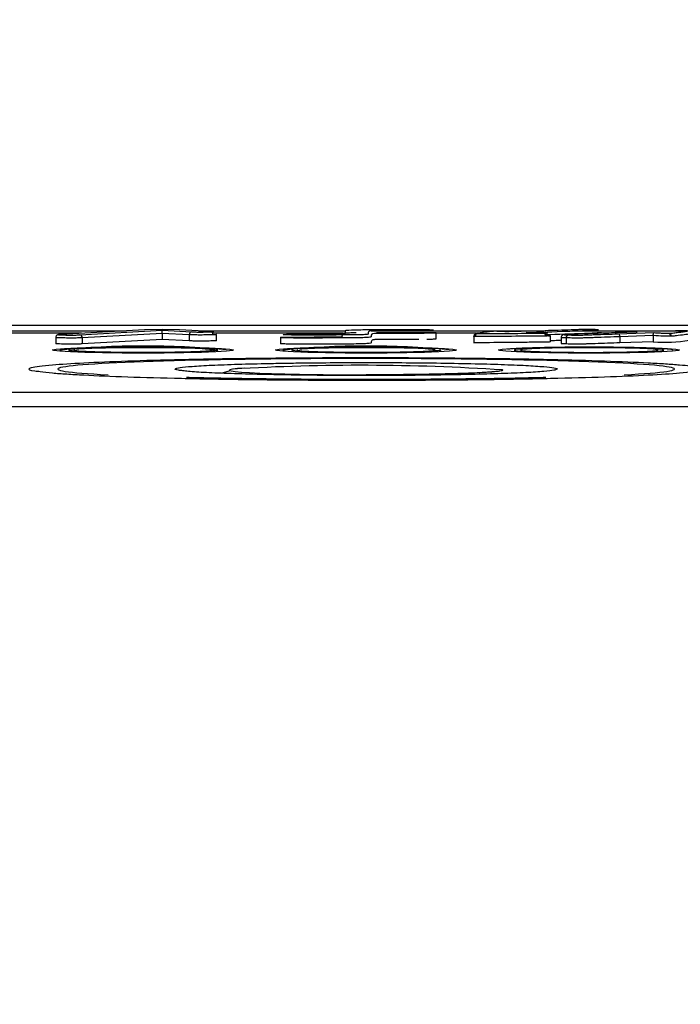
# Model space of a CAD drawing. Header units: millimetres. Extents: x 13 to 546, y 13 to 419.
# Tile 32 of 48: x 430 to 439, y 275 to 289. Entities that reach past the tile are written whole.
import ezdxf

# ---------------------------------------------------------------- set-up
doc = ezdxf.new("R2010")
doc.units = ezdxf.units.MM
doc.header["$LTSCALE"] = 2
doc.linetypes.add('SLD-Solid', pattern=[0])
doc.layers.add('DIMENSIONS', color=140, linetype='SLD-Solid', lineweight=25)
doc.styles.add('SLDTEXTSTYLE0', font='VERDANA.TTF')
doc.dimstyles.new('SLDDIMSTYLE3', dxfattribs={"dimtxt": 4.316016, "dimasz": 6.604, "dimexe": 0, "dimexo": 0.0625, "dimgap": 1.079004, "dimtad": 0, "dimtih": 1, "dimtoh": 1, "dimrnd": 1e-09, "dimzin": 12, "dimdsep": 46, "dimtxsty": 'SLDTEXTSTYLE0', "dimsah": 1, "dimcen": 0.09, "dimadec": 0, "dimazin": 3, "dimtfac": 1, "dimtmove": 0, "dimatfit": 0, "dimfxl": 0, "dimfrac": 2, "dimtolj": 1, "dimtzin": 12, "dimarcsym": 0})

# ---------------------------------------------------------------- blocks, each defined once
blk = doc.blocks.new('_D_11')
at = {"layer": 'DIMENSIONS'}
for p, q in [((415.841, 261.643), (415.841, 310.756)), ((453.472, 261.643), (453.472, 310.756)), ((415.841, 304.406), (403.141, 304.406)), ((428.289, 304.406), (426.839, 304.406)), ((426.839, 304.406), (426.839, 297.546)), ((441.114, 304.406), (442.563, 304.406)), ((442.563, 304.406), (442.563, 297.546)), ((453.472, 304.406), (466.172, 304.406)), ((426.839, 297.546), (428.289, 297.546)), ((442.563, 297.546), (441.114, 297.546))]:
    blk.add_line(p, q, dxfattribs=at)
for points in [[(415.841, 304.406), (409.237, 305.422), (409.237, 303.39)], [(453.472, 304.406), (460.076, 303.39), (460.076, 305.422)]]:
    blk.add_solid(points, dxfattribs=at)
at = {"layer": 'DIMENSIONS', "char_height": 4.2333, "attachment_point": 1, "style": 'SLDTEXTSTYLE0'}
for s, insert in [('37.6', (428.289, 310.749)), ('1.48', (428.289, 302.923))]:
    blk.add_mtext(s, dxfattribs=dict(at, insert=insert))

msp = doc.modelspace()

# ---------------------------------------------------------------- linework, layer by layer
for p, q in [((414.305115, 284.270721), (455.007764, 284.270721)), ((429.353701, 284.192155), (431.324524, 284.192155)), ((431.574928, 284.206044), (430.409997, 284.141432)), ((431.576718, 284.206058), (430.412212, 284.14147)), ((430.676656, 284.13593), (431.820819, 284.19939)), ((431.819798, 284.20974), (431.575692, 284.206071)), ((431.819807, 284.209712), (431.576718, 284.206058)), ((432.0623, 284.206207), (431.819798, 284.20974)), ((432.061302, 284.206194), (431.819807, 284.209712)), ((431.820819, 284.19939), (432.231646, 284.177827)), ((432.491961, 284.183589), (432.061302, 284.206194)), ((432.494058, 284.183557), (432.062985, 284.206184)), ((432.330253, 284.192155), (434.368428, 284.192155)), ((432.491961, 284.183589), (432.494058, 284.183557)), ((434.727555, 284.192155), (437.129589, 284.192155)), ((435.629279, 284.079218), (435.629279, 284.164169)), ((437.147155, 284.19275), (436.6455, 284.175762)), ((437.148509, 284.19275), (436.646355, 284.175745)), ((437.128506, 284.164423), (436.882208, 284.168335)), ((437.129143, 284.164441), (436.883047, 284.16835)), ((437.128506, 284.164423), (437.129143, 284.164441)), ((437.147155, 284.19275), (437.148509, 284.19275)), ((437.604603, 284.192155), (440.148737, 284.192155)), ((438.157728, 284.150432), (438.659836, 284.167435)), ((438.178085, 284.178759), (438.423857, 284.174848)), ((430.696936, 284.157346), (429.350579, 284.157346)), ((430.69903, 284.157463), (429.37339, 284.157463)), ((430.340794, 284.097958), (430.340794, 284.013007)), ((430.409997, 284.141432), (430.412212, 284.14147)), ((431.821752, 284.156861), (430.710734, 284.09524)), ((430.710734, 284.09524), (430.710734, 284.010289)), ((431.821752, 284.071911), (430.710734, 284.010289)), ((431.821752, 284.156861), (431.821752, 284.071911)), ((432.198099, 284.137107), (431.821752, 284.156861)), ((432.198099, 284.052157), (431.821752, 284.071911)), ((432.198099, 284.137107), (432.198099, 284.052157)), ((434.339096, 284.157463), (432.523641, 284.157463)), ((434.3387, 284.157346), (432.523675, 284.157346)), ((432.575104, 284.054858), (432.575104, 284.139809)), ((433.465317, 284.100193), (433.465317, 284.015243)), ((436.190117, 284.157463), (435.629279, 284.157463)), ((436.190123, 284.157346), (435.629279, 284.157346)), ((436.152702, 284.114803), (436.152702, 284.029852)), ((437.221443, 284.03771), (437.221443, 284.122661)), ((437.368413, 284.098639), (437.368413, 284.013688)), ((437.439309, 284.093816), (437.439309, 284.008865)), ((438.648713, 284.12516), (438.18592, 284.109488)), ((438.18592, 284.109488), (438.18592, 284.024538)), ((438.648713, 284.040209), (438.18592, 284.024538)), ((438.648713, 284.12516), (438.648713, 284.040209)), ((430.396458, 283.925091), (430.422002, 283.916851)), ((433.496458, 283.925034), (433.522002, 283.916793)), ((432.764854, 283.635816), (432.650471, 283.601839)), ((445.982073, 283.332572), (423.330838, 283.332572)), ((445.982073, 283.132685), (423.330838, 283.132688))]:
    msp.add_line(p, q)
at = {"flags": 128}
for points in [[(437.129143, 284.164441), (437.131803, 284.163896), (437.134972, 284.161853), (437.137893, 284.158372), (437.140453, 284.153588), (437.142555, 284.147684), (437.144116, 284.140886), (437.145078, 284.133457), (437.145403, 284.125682)], [(431.556458, 283.882122), (431.265743, 283.88328), (430.990702, 283.886693), (430.74616, 283.892175), (430.545301, 283.899432), (430.398955, 283.908072), (430.315009, 283.91763), (430.297991, 283.92759), (430.348816, 283.937415), (430.464746, 283.946576), (430.639531, 283.954578), (430.863747, 283.960991), (431.125307, 283.965469), (431.410111, 283.96777), (431.702805, 283.96777), (431.987608, 283.965469), (432.249169, 283.960991), (432.473385, 283.954578), (432.648169, 283.946576), (432.764099, 283.937415), (432.814925, 283.92759), (432.797906, 283.91763), (432.713961, 283.908072), (432.567614, 283.899432), (432.366756, 283.892175), (432.122214, 283.886693), (431.847172, 283.88328), (431.556458, 283.882122)], [(434.656458, 283.882065), (434.365743, 283.883223), (434.090702, 283.886635), (433.84616, 283.892118), (433.645301, 283.899374), (433.498955, 283.908015), (433.415009, 283.917572), (433.397991, 283.927532), (433.448816, 283.937358), (433.564746, 283.946518), (433.739531, 283.954521), (433.963747, 283.960934), (434.225307, 283.965412), (434.510111, 283.967712), (434.802805, 283.967712), (435.087608, 283.965412), (435.349169, 283.960934), (435.573385, 283.954521), (435.748169, 283.946518), (435.864099, 283.937358), (435.914925, 283.927532), (435.897906, 283.917572), (435.813961, 283.908015), (435.667614, 283.899374), (435.466756, 283.892118), (435.222214, 283.886635), (434.947172, 283.883223), (434.656458, 283.882065)], [(437.756458, 283.882008), (437.465743, 283.883166), (437.190702, 283.886578), (436.94616, 283.89206), (436.745301, 283.899317), (436.598955, 283.907957), (436.515009, 283.917515), (436.497991, 283.927475), (436.548816, 283.9373), (436.664746, 283.946461), (436.839531, 283.954464), (437.063747, 283.960877), (437.325307, 283.965354), (437.610111, 283.967655), (437.902805, 283.967655), (438.187608, 283.965354), (438.449169, 283.960877), (438.673385, 283.954464), (438.848169, 283.946461), (438.964099, 283.9373), (439.014925, 283.927475), (438.997906, 283.917515), (438.913961, 283.907957), (438.767614, 283.899317), (438.566756, 283.89206), (438.322214, 283.886578), (438.047172, 283.883166), (437.756458, 283.882008)]]:
    msp.add_lwpolyline(points, dxfattribs=at)
for centre, radius, start, end in [((432.236155, 284.139933), 0.038161, 96.7862231, 184.2466483), ((432.489042, 284.147316), 0.036586, 355.3571263, 82.1195896), ((430.672514, 284.097846), 0.038309, 356.0994014, 83.7936237), ((437.476068, 284.098669), 0.037077, 103.2613991, 187.5212675), ((438.149139, 284.114341), 0.037099, 352.4840085, 76.6138569), ((438.817038, 285.853948), 1.821533, 264.6978287, 280.6087721), ((431.575559, 271.502871), 12.478054, 84.783589, 95.4221954), ((431.520249, 271.198781), 12.771736, 85.1662457, 94.3823081), ((434.675559, 271.502814), 12.478054, 84.783589, 95.4221954), ((434.5838, 253.65168), 30.06078, 86.2433445, 93.3786153)]:
    msp.add_arc(centre, radius, start, end)
msp.add_ellipse((431.820819, 284.159414), major_axis=(-0.000059, 0.040058), ratio=0.023225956, start_param=4.648595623, end_param=6.21939195)
for points, knots in [([(432.231646, 284.177827), (432.24339, 284.17721), (432.259188, 284.176703), (432.291629, 284.175758), (432.308772, 284.17527), (432.372663, 284.174842), (432.414813, 284.175553), (432.467916, 284.176762), (432.485206, 284.1772), (432.51605, 284.178204), (432.531327, 284.178789), (432.537523, 284.180249), (432.53086, 284.180986), (432.514345, 284.182339), (432.503693, 284.182973), (432.491961, 284.183589)], [0, 0, 0, 0, 0.125, 0.125, 0.25, 0.25, 0.5, 0.5, 0.625, 0.625, 0.75, 0.75, 0.875, 0.875, 1, 1, 1, 1]), ([(434.798957, 284.170641), (434.892626, 284.170599), (435.06427, 284.17052), (435.309513, 284.171005), (435.482968, 284.17073), (435.577333, 284.169083), (435.607435, 284.16784), (435.628339, 284.16593), (435.631541, 284.1634), (435.617376, 284.160948), (435.58883, 284.159077), (435.550928, 284.157841), (435.470118, 284.156741), (435.311377, 284.157093), (435.129076, 284.157042), (434.960488, 284.156501), (434.864755, 284.157384), (434.816912, 284.156506), (434.790789, 284.15539), (434.748965, 284.151321), (434.727178, 284.138972), (434.723181, 284.124814), (434.726537, 284.111325), (434.72842, 284.104767), (434.695074, 284.099622), (434.6266, 284.096542), (434.55939, 284.094759), (434.515963, 284.093872), (434.489325, 284.093347), (434.466525, 284.093134), (434.356151, 284.093435), (434.155228, 284.092431), (433.868588, 284.091839), (433.645065, 284.091694), (433.521421, 284.093745), (433.48457, 284.095333), (433.463656, 284.097564), (433.464041, 284.099863), (433.468362, 284.101972), (433.491985, 284.103611), (433.53442, 284.104921), (433.60182, 284.106059), (433.788394, 284.105986), (433.993194, 284.106079), (434.185801, 284.107311), (434.259332, 284.107973), (434.295024, 284.108659), (434.313317, 284.109376), (434.334199, 284.111685), (434.305819, 284.121561), (434.346333, 284.134944), (434.309396, 284.150212), (434.314293, 284.160001), (434.413733, 284.1659), (434.477945, 284.16813), (434.515572, 284.168619), (434.517584, 284.168645)], [0, 0, 0, 0, 0.036001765, 0.065971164, 0.095299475, 0.100740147, 0.10618322, 0.113068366, 0.123432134, 0.134387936, 0.140935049, 0.146962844, 0.154168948, 0.173711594, 0.207038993, 0.224474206, 0.239527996, 0.242028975, 0.244897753, 0.255402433, 0.28994299, 0.383881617, 0.41570517, 0.442346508, 0.457913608, 0.474205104, 0.484732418, 0.490605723, 0.493702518, 0.496558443, 0.49952885, 0.536069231, 0.574099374, 0.611189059, 0.619394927, 0.625865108, 0.63347271, 0.645385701, 0.651686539, 0.657124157, 0.665540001, 0.673301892, 0.68550292, 0.73602966, 0.752591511, 0.760845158, 0.765182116, 0.768160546, 0.771317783, 0.792073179, 0.87832438, 0.922853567, 0.966449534, 0.984506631, 0.999171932, 1, 1, 1, 1]), ([(434.800111, 284.209255), (434.715593, 284.209172), (434.628785, 284.208984), (434.476366, 284.206496), (434.418661, 284.204128), (434.377997, 284.200007), (434.373796, 284.198623), (434.368855, 284.195851), (434.36832, 284.194463), (434.368737, 284.190296), (434.370276, 284.187517), (434.370968, 284.179184), (434.369296, 284.173631), (434.366064, 284.165301), (434.364943, 284.162524), (434.364449, 284.158359), (434.364483, 284.15697), (434.365168, 284.154193), (434.367469, 284.152802), (434.363833, 284.150724), (434.361638, 284.150017), (434.348446, 284.148691), (434.336171, 284.148096), (434.288199, 284.146754), (434.246664, 284.146418), (434.126547, 284.145433), (434.044517, 284.145103), (433.8806, 284.144764), (433.798536, 284.144666), (433.675276, 284.144631), (433.63306, 284.144779), (433.574345, 284.144103), (433.557338, 284.143677), (433.534565, 284.142951), (433.526822, 284.142709), (433.514747, 284.142127), (433.511263, 284.14179), (433.504531, 284.140753), (433.505148, 284.140039), (433.505472, 284.138625), (433.50566, 284.137911), (433.514563, 284.136524), (433.522888, 284.13585), (433.550007, 284.134785), (433.568487, 284.134422), (433.627326, 284.133705), (433.666988, 284.133596), (433.746121, 284.133683), (433.785708, 284.133786), (433.983542, 284.134012), (434.142068, 284.133727), (434.339146, 284.13417), (434.378335, 284.134382), (434.427538, 284.134529), (434.437419, 284.134537), (434.457228, 284.134524), (434.467393, 284.134507), (434.495325, 284.134987), (434.513072, 284.135365), (434.564752, 284.136566), (434.596657, 284.137515), (434.646123, 284.139752), (434.662306, 284.1411), (434.689587, 284.145238), (434.687611, 284.148118), (434.685732, 284.153793), (434.684872, 284.15663), (434.685045, 284.165144), (434.687743, 284.170818), (434.69372, 284.179328), (434.695804, 284.182165), (434.700896, 284.187836), (434.706656, 284.190657), (434.742423, 284.19477), (434.755185, 284.196205), (434.79911, 284.197762), (434.819145, 284.198111), (434.859437, 284.198363), (434.879641, 284.198319), (434.980688, 284.19802), (435.061375, 284.198162), (435.182389, 284.19838), (435.22273, 284.198441), (435.283266, 284.19845), (435.303449, 284.19844), (435.343835, 284.198346), (435.364081, 284.198224), (435.394239, 284.198203), (435.40426, 284.198217), (435.419269, 284.198254), (435.426767, 284.198277), (435.434258, 284.198305), (435.439251, 284.198325), (435.441814, 284.198289), (435.464268, 284.198386), (435.484708, 284.198437), (435.522849, 284.198913), (435.540466, 284.199303), (435.565629, 284.200407), (435.573717, 284.201059), (435.590255, 284.203053), (435.593426, 284.204467), (435.579719, 284.206506), (435.57169, 284.20717), (435.544034, 284.208186), (435.524086, 284.208473), (435.465986, 284.208912), (435.426759, 284.208897), (435.348589, 284.209043), (435.309493, 284.209109), (435.192123, 284.209257), (435.113704, 284.209237), (434.996107, 284.209266), (434.956908, 284.209285), (434.898109, 284.209296), (434.87851, 284.209296), (434.83931, 284.209286), (434.82124, 284.209276), (434.800111, 284.209255)], [0, 0, 0, 0, 0.03125, 0.03125, 0.0625, 0.0625, 0.078125, 0.078125, 0.09375, 0.09375, 0.125, 0.125, 0.1875, 0.1875, 0.21875, 0.21875, 0.234375, 0.234375, 0.25, 0.25, 0.2578125, 0.2578125, 0.265625, 0.265625, 0.28125, 0.28125, 0.3125, 0.3125, 0.34375, 0.34375, 0.359375, 0.359375, 0.3671875, 0.3671875, 0.37109375, 0.37109375, 0.375, 0.375, 0.3828125, 0.3828125, 0.390625, 0.390625, 0.3984375, 0.3984375, 0.40625, 0.40625, 0.421875, 0.421875, 0.4375, 0.4375, 0.5, 0.5, 0.515625, 0.515625, 0.51953125, 0.51953125, 0.5234375, 0.5234375, 0.53125, 0.53125, 0.546875, 0.546875, 0.5625, 0.5625, 0.59375, 0.59375, 0.625, 0.625, 0.6875, 0.6875, 0.71875, 0.71875, 0.75, 0.75, 0.765625, 0.765625, 0.7734375, 0.7734375, 0.78125, 0.78125, 0.8125, 0.8125, 0.828125, 0.828125, 0.8359375, 0.8359375, 0.84375, 0.84375, 0.84765625, 0.84765625, 0.849609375, 0.850585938, 0.850585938, 0.8515625, 0.8515625, 0.859375, 0.859375, 0.8671875, 0.8671875, 0.875, 0.875, 0.890625, 0.890625, 0.8984375, 0.8984375, 0.90625, 0.90625, 0.921875, 0.921875, 0.9375, 0.9375, 0.96875, 0.96875, 0.984375, 0.984375, 0.9921875, 0.9921875, 1, 1, 1, 1]), ([(436.436657, 284.185579), (436.424181, 284.184999), (436.418003, 284.184327), (436.403985, 284.183008), (436.397558, 284.18234), (436.378908, 284.180332), (436.367358, 284.178985), (436.333586, 284.174934), (436.311593, 284.172228), (436.268352, 284.16681), (436.246669, 284.164101), (436.217989, 284.160006), (436.209124, 284.158635), (436.198671, 284.156555), (436.195704, 284.15586), (436.192774, 284.154812), (436.192042, 284.154462), (436.191654, 284.153757), (436.191078, 284.153401), (436.194283, 284.153058)], [0, 0, 0, 0, 0.0625, 0.0625, 0.125, 0.125, 0.25, 0.25, 0.5, 0.5, 0.75, 0.75, 0.875, 0.875, 0.9375, 0.9375, 0.96875, 0.96875, 1, 1, 1, 1]), ([(436.194283, 284.153058), (436.194307, 284.153058), (436.194331, 284.153057), (436.194355, 284.153057), (436.196112, 284.153022), (436.198184, 284.15301), (436.200174, 284.152997), (436.210151, 284.152931), (436.220461, 284.152933), (436.230618, 284.152943), (436.248837, 284.152962), (436.267011, 284.153029), (436.285073, 284.153112), (436.321958, 284.153283), (436.358538, 284.15353), (436.394888, 284.153803), (436.452838, 284.154238), (436.51022, 284.154758), (436.567571, 284.155278), (436.699723, 284.156475), (436.831376, 284.157735), (436.963614, 284.15892), (436.996682, 284.159217), (437.029784, 284.159511), (437.062528, 284.159847), (437.078923, 284.160015), (437.095222, 284.160199), (437.111034, 284.160422), (437.125515, 284.160627), (437.139729, 284.160882), (437.151748, 284.161226), (437.160513, 284.161476), (437.168352, 284.161773), (437.17443, 284.162103), (437.176973, 284.162241), (437.179231, 284.162389), (437.180552, 284.162545), (437.181236, 284.162627), (437.181658, 284.162712), (437.181557, 284.162796), (437.181457, 284.162881), (437.18078, 284.162964), (437.179815, 284.163042), (437.177794, 284.163204), (437.174524, 284.163349), (437.170948, 284.163476), (437.167404, 284.163602), (437.163443, 284.163715), (437.159316, 284.163819)], [0, 0, 0, 0, 0.000000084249, 0.000000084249, 0.000000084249, 0.000006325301, 0.000006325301, 0.000006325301, 0.00003775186, 0.00003775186, 0.00003775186, 0.000094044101, 0.000094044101, 0.000094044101, 0.000209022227, 0.000209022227, 0.000209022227, 0.000392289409, 0.000392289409, 0.000392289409, 0.00081454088, 0.00081454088, 0.00081454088, 0.00092013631, 0.00092013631, 0.00092013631, 0.000973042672, 0.000973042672, 0.000973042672, 0.001021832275, 0.001021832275, 0.001021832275, 0.001057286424, 0.001057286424, 0.001057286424, 0.001072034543, 0.001072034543, 0.001072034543, 0.001079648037, 0.001079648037, 0.001079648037, 0.001087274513, 0.001087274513, 0.001087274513, 0.00110336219, 0.00110336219, 0.00110336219, 0.001119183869, 0.001119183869, 0.001119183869, 0.001119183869]), ([(436.646355, 284.175745), (436.619504, 284.17759), (436.592882, 284.179449), (436.544132, 284.182036), (436.526652, 284.182869), (436.496852, 284.184031), (436.486271, 284.184407), (436.463526, 284.185089), (436.451506, 284.185436), (436.436657, 284.185579)], [0, 0, 0, 0, 0.5, 0.5, 0.75, 0.75, 0.875, 0.875, 1, 1, 1, 1]), ([(436.882208, 284.168335), (437.072984, 284.174734), (437.263571, 284.181139), (437.548416, 284.190782), (437.643202, 284.194002), (437.761282, 284.198041), (437.784877, 284.198849), (437.832013, 284.200468), (437.857299, 284.201246), (437.889105, 284.203237), (437.894921, 284.204435), (437.881562, 284.206646), (437.862538, 284.20762), (437.839004, 284.208425)], [0, 0, 0, 0, 0.5, 0.5, 0.75, 0.75, 0.8125, 0.8125, 0.875, 0.875, 0.9375, 0.9375, 1, 1, 1, 1]), ([(437.929154, 284.164622), (437.928886, 284.164113), (437.928258, 284.162917), (437.908098, 284.161494), (437.889046, 284.160597), (437.877765, 284.160144), (437.861237, 284.159542), (437.798239, 284.157423), (437.558695, 284.14916), (437.327871, 284.141411), (437.144643, 284.13526)], [0, 0, 0, 0, 0.037704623, 0.088574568, 0.114248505, 0.120515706, 0.13290453, 0.175750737, 0.34571402, 1, 1, 1, 1]), ([(437.62732, 284.20893), (437.617344, 284.208617), (437.607804, 284.208288), (437.598134, 284.207964), (437.568016, 284.206955), (437.538044, 284.20594), (437.508073, 284.204926), (437.448132, 284.202897), (437.388218, 284.200867), (437.328291, 284.198838), (437.268364, 284.196808), (437.208437, 284.194779), (437.148509, 284.19275)], [0, 0, 0, 0, 0.00004068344, 0.00004068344, 0.00004068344, 0.0001673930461, 0.0001673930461, 0.0001673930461, 0.000420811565, 0.000420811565, 0.000420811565, 0.0006742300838, 0.0006742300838, 0.0006742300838, 0.0006742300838]), ([(438.423857, 284.174848), (438.233061, 284.168416), (438.042456, 284.161977), (437.756985, 284.152304), (437.63812, 284.14827), (437.519355, 284.144234), (437.471857, 284.142619), (437.44696, 284.141842), (437.411688, 284.139894), (437.403414, 284.13869), (437.422264, 284.136492), (437.443752, 284.135568), (437.467562, 284.134758)], [0, 0, 0, 0, 0.5, 0.5, 0.75, 0.8125, 0.8125, 0.875, 0.875, 0.9375, 0.9375, 1, 1, 1, 1]), ([(438.422899, 284.17486), (438.391963, 284.173818), (438.16163, 284.166061), (437.864082, 284.155777), (437.570516, 284.146197), (437.4844, 284.142989), (437.465796, 284.142296)], [0, 0, 0, 0, 0.096508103, 0.718547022, 0.939194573, 1, 1, 1, 1]), ([(437.839051, 284.208423), (437.810474, 284.209393), (437.775768, 284.210238), (437.69584, 284.210542), (437.65763, 284.209832), (437.62732, 284.20893)], [0, 0, 0, 0, 0.5, 0.5, 1, 1, 1, 1]), ([(437.867273, 284.169412), (437.867287, 284.169412), (437.886639, 284.168751), (437.914673, 284.167427), (437.932479, 284.165654), (437.929716, 284.164797), (437.929154, 284.164622)], [0, 0, 0, 0, 0.000380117, 0.520745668, 0.9024677, 1, 1, 1, 1]), ([(439.112711, 284.190122), (439.101789, 284.190282), (439.089625, 284.190259), (439.066134, 284.190232), (439.054454, 284.190194), (439.019442, 284.190068), (438.99621, 284.189949), (438.926924, 284.189528), (438.881289, 284.189148), (438.745213, 284.187927), (438.654592, 284.187101), (438.473326, 284.18545), (438.382299, 284.184677), (438.269038, 284.183642), (438.246385, 284.183434), (438.201938, 284.182922), (438.179844, 284.182635), (438.151769, 284.181897), (438.143521, 284.181614), (438.128927, 284.180982), (438.120074, 284.180608), (438.125342, 284.179819), (438.13699, 284.179572), (438.156758, 284.179119), (438.167296, 284.17893), (438.178084, 284.178759)], [0, 0, 0, 0, 0.03125, 0.03125, 0.0625, 0.0625, 0.125, 0.125, 0.25, 0.25, 0.5, 0.5, 0.75, 0.75, 0.8125, 0.8125, 0.875, 0.875, 0.90625, 0.90625, 0.9375, 0.9375, 0.96875, 0.96875, 1, 1, 1, 1]), ([(439.117983, 284.189998), (439.113051, 284.190088), (439.097696, 284.190367), (439.059268, 284.19021), (438.960032, 284.189909), (438.778479, 284.188238), (438.532995, 284.186028), (438.353881, 284.18438), (438.268075, 284.18359)], [0, 0, 0, 0, 0.018825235, 0.058608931, 0.126778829, 0.364781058, 0.695695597, 1, 1, 1, 1]), ([(438.648713, 284.12516), (438.648713, 284.128365), (438.648827, 284.131644), (438.649027, 284.134646), (438.649225, 284.137625), (438.64951, 284.140427), (438.649842, 284.142938), (438.650364, 284.146888), (438.651013, 284.15025), (438.651704, 284.153051), (438.652836, 284.157648), (438.654115, 284.160933), (438.655411, 284.16322), (438.656783, 284.165643), (438.658209, 284.166995), (438.659625, 284.167384), (438.659695, 284.167404), (438.659765, 284.167421), (438.659836, 284.167435)], [0, 0, 0, 0, 0.00000962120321, 0.00000962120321, 0.00000962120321, 0.00001911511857, 0.00001911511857, 0.00001911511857, 0.00003411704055, 0.00003411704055, 0.00003411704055, 0.00005881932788, 0.00005881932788, 0.00005881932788, 0.00008491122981, 0.00008491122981, 0.00008491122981, 0.00008620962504, 0.00008620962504, 0.00008620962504, 0.00008620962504]), ([(438.659836, 284.167435), (438.686946, 284.165578), (438.713764, 284.16371), (438.762072, 284.161072), (438.779246, 284.160221), (438.808517, 284.159033), (438.818895, 284.158648), (438.836051, 284.158128), (438.841998, 284.157964), (438.854895, 284.157683), (438.862233, 284.157486), (438.869816, 284.157559)], [0, 0, 0, 0, 0.5, 0.5, 0.75, 0.75, 0.875, 0.875, 0.9375, 0.9375, 1, 1, 1, 1]), ([(438.869816, 284.157559), (438.877126, 284.157817), (438.881044, 284.158154), (438.889227, 284.158797), (438.892739, 284.159127), (438.902872, 284.160122), (438.90905, 284.160793), (438.927188, 284.162809), (438.938621, 284.16416), (438.972366, 284.168217), (438.994426, 284.170926), (439.037697, 284.176351), (439.059452, 284.179063), (439.088189, 284.183163), (439.097038, 284.184538), (439.107521, 284.186619), (439.11054, 284.187315), (439.114635, 284.188714), (439.117821, 284.189429), (439.112711, 284.190122)], [0, 0, 0, 0, 0.03125, 0.03125, 0.0625, 0.0625, 0.125, 0.125, 0.25, 0.25, 0.5, 0.5, 0.75, 0.75, 0.875, 0.875, 0.9375, 0.9375, 1, 1, 1, 1]), ([(430.410316, 284.141389), (430.407503, 284.14124), (430.39589, 284.140629), (430.385726, 284.139453), (430.377575, 284.138332), (430.370978, 284.137059), (430.364868, 284.13476), (430.359208, 284.131882), (430.351994, 284.126481), (430.344747, 284.116616), (430.340622, 284.106132), (430.341231, 284.099603), (430.341397, 284.097823)], [0, 0, 0, 0, 0.099381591, 0.410298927, 0.567735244, 0.670985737, 0.705585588, 0.733870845, 0.79522556, 0.875805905, 0.966147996, 1, 1, 1, 1]), ([(430.710734, 284.09524), (430.710724, 284.095239), (430.695309, 284.094384), (430.670221, 284.093185), (430.628018, 284.092001), (430.593248, 284.091455), (430.545506, 284.091409), (430.478237, 284.092269), (430.412807, 284.093556), (430.365413, 284.095298), (430.342509, 284.096651), (430.342675, 284.097611), (430.342736, 284.097962)], [0, 0, 0, 0, 0.000118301, 0.1741374, 0.251733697, 0.321523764, 0.396261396, 0.527207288, 0.74121271, 0.835193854, 0.939741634, 1, 1, 1, 1]), ([(430.412212, 284.14147), (430.400923, 284.140844), (430.394274, 284.14014), (430.383151, 284.138735), (430.377575, 284.137998), (430.393664, 284.135847), (430.430621, 284.134855), (430.48544, 284.133739), (430.504459, 284.133395), (430.54433, 284.132877), (430.566388, 284.132658), (430.607716, 284.133093), (430.624391, 284.133615), (430.653138, 284.134704), (430.665377, 284.135305), (430.676656, 284.13593)], [0, 0, 0, 0, 0.125, 0.125, 0.25, 0.25, 0.5, 0.5, 0.625, 0.625, 0.75, 0.75, 0.875, 0.875, 1, 1, 1, 1]), ([(432.573759, 284.139811), (432.573861, 284.139591), (432.574165, 284.138938), (432.555398, 284.137625), (432.504759, 284.13592), (432.442226, 284.134468), (432.375593, 284.133738), (432.325539, 284.133656), (432.267639, 284.134542), (432.226718, 284.135792), (432.203589, 284.136855), (432.198099, 284.137107)], [0, 0, 0, 0, 0.038767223, 0.115488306, 0.249909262, 0.469594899, 0.566070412, 0.673393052, 0.764197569, 0.944028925, 1, 1, 1, 1]), ([(432.574323, 284.054856), (432.574539, 284.054793), (432.576067, 284.054346), (432.566972, 284.053391), (432.528279, 284.051537), (432.464388, 284.049957), (432.391719, 284.048882), (432.339716, 284.048697), (432.290996, 284.049113), (432.243878, 284.050331), (432.214691, 284.051495), (432.198099, 284.052157)], [0, 0, 0, 0, 0.011290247, 0.079879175, 0.170291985, 0.415986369, 0.545437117, 0.648813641, 0.726954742, 0.844783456, 1, 1, 1, 1]), ([(432.525508, 284.144355), (432.525519, 284.144354), (432.541552, 284.143513), (432.561452, 284.142228), (432.575492, 284.140628), (432.574151, 284.139995), (432.573759, 284.139811)], [0, 0, 0, 0, 0.000416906, 0.613681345, 0.887139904, 1, 1, 1, 1]), ([(435.388314, 284.071998), (435.379397, 284.071986), (435.259979, 284.071827), (435.097013, 284.07181), (434.931715, 284.071856), (434.868026, 284.072057), (434.84072, 284.07198), (434.819073, 284.071614), (434.802781, 284.070982), (434.785008, 284.069801), (434.765858, 284.067895), (434.737437, 284.063536), (434.736495, 284.054175), (434.720966, 284.040222), (434.72967, 284.026715), (434.723989, 284.017107), (434.643887, 284.011991), (434.536584, 284.00865), (434.330585, 284.00779), (434.049388, 284.007785), (433.772682, 284.006801), (433.583716, 284.007698), (433.522113, 284.008824), (433.487207, 284.010212), (433.465348, 284.012372), (433.461761, 284.014105), (433.465656, 284.015182), (433.465866, 284.01524)], [0, 0, 0, 0, 0.007221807, 0.096709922, 0.131952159, 0.140764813, 0.148535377, 0.153740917, 0.159891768, 0.168143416, 0.185134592, 0.207592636, 0.273832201, 0.406244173, 0.538659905, 0.597821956, 0.62850916, 0.674726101, 0.708058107, 0.792860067, 0.90391281, 0.932093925, 0.944971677, 0.959657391, 0.974229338, 0.99860973, 1, 1, 1, 1]), ([(435.626486, 284.079222), (435.626627, 284.07865), (435.626986, 284.077194), (435.608433, 284.075228), (435.573757, 284.073511), (435.536588, 284.072624), (435.510007, 284.072428), (435.501653, 284.072366)], [0, 0, 0, 0, 0.1946026, 0.495348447, 0.684740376, 0.900913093, 1, 1, 1, 1]), ([(436.155146, 284.11279), (436.152585, 284.113344), (436.149471, 284.114018), (436.153236, 284.114678), (436.153904, 284.114796)], [0, 0, 0, 0, 0.822524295, 1, 1, 1, 1]), ([(437.220829, 284.037709), (437.220942, 284.037667), (437.221797, 284.03735), (437.212095, 284.036604), (437.191257, 284.035598), (437.152303, 284.034557), (437.109792, 284.033996), (437.061645, 284.033476), (436.954632, 284.032493), (436.700459, 284.030185), (436.434255, 284.027703), (436.22171, 284.026345), (436.173256, 284.026932), (436.161983, 284.027272), (436.15287, 284.027899), (436.150904, 284.028794), (436.153055, 284.02951), (436.154073, 284.029849)], [0, 0, 0, 0, 0.003026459, 0.022923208, 0.055850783, 0.092425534, 0.142417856, 0.167219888, 0.216818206, 0.415185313, 0.812048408, 0.911885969, 0.92565634, 0.936788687, 0.94794924, 0.975350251, 1, 1, 1, 1]), ([(436.155146, 284.11279), (436.155146, 284.12373), (436.159614, 284.133757), (436.173866, 284.148382), (436.18365, 284.152979), (436.194283, 284.153058)], [0, 0, 0, 0, 0.5, 0.5, 1, 1, 1, 1]), ([(436.174887, 284.111889), (436.168658, 284.112008), (436.163708, 284.112168), (436.160038, 284.11237), (436.158046, 284.11248), (436.156415, 284.11262), (436.155146, 284.11279)], [0.41807074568, 0.41807074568, 0.41807074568, 0.41807074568, 0.4375, 0.4375, 0.4375, 0.45054692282, 0.45054692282, 0.45054692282, 0.45054692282]), ([(436.194283, 284.153058), (436.191297, 284.152122), (436.181063, 284.148911), (436.177448, 284.127239), (436.174887, 284.111889)], [0, 0, 0, 0, 0.291740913, 1, 1, 1, 1]), ([(437.145403, 284.125682), (437.185716, 284.125042), (437.210091, 284.12429), (437.21853, 284.123427), (437.226777, 284.122584), (437.218258, 284.12168), (437.192972, 284.120716), (437.180905, 284.120255), (437.166113, 284.119864), (437.148595, 284.119542), (437.132477, 284.119245), (437.109686, 284.118941), (437.080222, 284.118628), (437.059795, 284.118412), (437.023752, 284.118073), (436.972091, 284.11761), (436.900425, 284.116968), (436.845874, 284.116471), (436.80844, 284.116119), (436.618312, 284.114332), (436.492264, 284.113193), (436.430298, 284.112702), (436.348648, 284.112054), (436.284928, 284.111692), (436.239136, 284.111614), (436.217134, 284.111576), (436.199981, 284.111611), (436.187677, 284.111719), (436.18294, 284.11176), (436.178676, 284.111817), (436.174887, 284.111889)], [0, 0, 0, 0, 0.0625, 0.0625, 0.0625, 0.125, 0.125, 0.125, 0.15625, 0.15625, 0.15625, 0.1875, 0.1875, 0.1875, 0.21875, 0.21875, 0.21875, 0.25, 0.25, 0.25, 0.3125, 0.3125, 0.3125, 0.375, 0.375, 0.375, 0.40625, 0.40625, 0.40625, 0.4180707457, 0.4180707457, 0.4180707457, 0.4180707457]), ([(437.368413, 284.057847), (437.338025, 284.05682), (437.293931, 284.055331), (437.244907, 284.053679), (437.226312, 284.053053), (437.221443, 284.052889)], [0, 0, 0, 0, 0.620754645, 0.900713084, 1, 1, 1, 1]), ([(437.465796, 284.142296), (437.452732, 284.141914), (437.42953, 284.141236), (437.41122, 284.139597), (437.402696, 284.139097), (437.391576, 284.13537), (437.383039, 284.13031), (437.374802, 284.121477), (437.369143, 284.110371), (437.369022, 284.10226), (437.368971, 284.098812)], [0, 0, 0, 0, 0.308856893, 0.5485299, 0.685908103, 0.73045509, 0.790730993, 0.86021534, 0.94058057, 1, 1, 1, 1]), ([(437.439309, 284.093816), (437.439295, 284.093817), (437.419944, 284.094475), (437.392199, 284.095665), (437.369277, 284.0974), (437.370626, 284.098314), (437.371108, 284.09864)], [0, 0, 0, 0, 0.000370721, 0.50672584, 0.824157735, 1, 1, 1, 1]), ([(438.18592, 284.109488), (438.070676, 284.105555), (437.954976, 284.101636), (437.83882, 284.097734), (437.832914, 284.097536), (437.805476, 284.096606), (437.756506, 284.094944), (437.728736, 284.094002), (437.711676, 284.093438), (437.705328, 284.093251), (437.686875, 284.092708), (437.669097, 284.092294), (437.651995, 284.092008), (437.617165, 284.091426), (437.581626, 284.091292), (437.54538, 284.091605), (437.508602, 284.091922), (437.473245, 284.092659), (437.439309, 284.093816)], [0, 0, 0, 0, 0.25, 0.25, 0.25, 0.3125, 0.3125, 0.3125, 0.375, 0.375, 0.375, 0.5, 0.5, 0.5, 0.75, 0.75, 0.75, 1, 1, 1, 1]), ([(437.467562, 284.134758), (437.494564, 284.133838), (437.527067, 284.133052), (437.602327, 284.132617), (437.639874, 284.133184), (437.699449, 284.134797), (437.724989, 284.135776), (437.779043, 284.137609), (437.806091, 284.138525), (437.941796, 284.143089), (438.049962, 284.146754), (438.157728, 284.150432)], [0, 0, 0, 0, 0.125, 0.125, 0.25, 0.25, 0.375, 0.375, 0.5, 0.5, 1, 1, 1, 1]), ([(438.888262, 284.116368), (438.861171, 284.115923), (438.827262, 284.116425), (438.786533, 284.117874), (438.742906, 284.119426), (438.696966, 284.121855), (438.648713, 284.12516)], [0, 0, 0, 0, 0.125, 0.125, 0.125, 0.25, 0.25, 0.25, 0.25]), ([(438.888262, 284.116368), (438.887761, 284.123344), (438.886858, 284.135938), (438.881207, 284.148992), (438.875946, 284.1551), (438.872239, 284.157201), (438.870429, 284.157468), (438.869816, 284.157559)], [0, 0, 0, 0, 0.329699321, 0.595192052, 0.795786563, 0.930845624, 1, 1, 1, 1]), ([(439.151723, 284.150447), (439.156279, 284.149793), (439.155705, 284.148708), (439.150001, 284.147192), (439.142755, 284.145266), (439.127237, 284.142726), (439.103447, 284.139573), (439.075259, 284.135836), (439.038399, 284.131215), (438.992869, 284.125708), (438.962093, 284.121986), (438.940108, 284.119543), (438.926913, 284.11838), (438.91709, 284.117513), (438.907211, 284.116917), (438.897278, 284.11659)], [0.2644980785, 0.2644980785, 0.2644980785, 0.2644980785, 0.3146551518, 0.3146551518, 0.3146551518, 0.3771551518, 0.3771551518, 0.3771551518, 0.4396551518, 0.4396551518, 0.4396551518, 0.5021551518, 0.5021551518, 0.5021551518, 0.5501570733, 0.5501570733, 0.5501570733, 0.5501570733]), ([(430.710734, 284.010289), (430.690526, 284.009265), (430.662354, 284.007838), (430.609863, 284.006699), (430.569632, 284.006404), (430.503066, 284.006849), (430.434548, 284.008109), (430.374005, 284.009892), (430.348551, 284.011408), (430.338764, 284.01248), (430.341183, 284.012959), (430.341413, 284.013004)], [0, 0, 0, 0, 0.211232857, 0.294480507, 0.361331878, 0.449454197, 0.688924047, 0.815095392, 0.915852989, 0.992014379, 1, 1, 1, 1]), ([(432.596458, 283.925093), (432.594826, 283.923614), (432.588831, 283.91818), (432.50504, 283.909007), (432.296483, 283.899242), (432.003583, 283.892323), (431.659722, 283.889129), (431.305246, 283.890011), (430.981216, 283.894838), (430.717593, 283.903059), (430.574206, 283.912503), (430.512399, 283.920472), (430.525682, 283.924517), (430.530683, 283.926041)], [0, 0, 0, 0, 0.0396765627, 0.1457979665, 0.2516563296, 0.3584590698, 0.4654051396, 0.5714622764, 0.6772740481, 0.7831548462, 0.8914095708, 0.9591110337, 1, 1, 1, 1]), ([(430.601493, 283.925824), (430.600413, 283.925587), (430.586103, 283.922448), (430.632568, 283.915602), (430.75469, 283.906141), (430.985752, 283.898199), (431.277934, 283.893289), (431.601529, 283.891797), (431.921641, 283.894332), (432.203909, 283.900224), (432.405381, 283.908926), (432.501817, 283.917722), (432.511161, 283.923171), (432.514458, 283.925093)], [0, 0, 0, 0, 0.006999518, 0.092712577, 0.197923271, 0.307496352, 0.41096398, 0.517507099, 0.625872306, 0.731764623, 0.840950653, 0.943880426, 1, 1, 1, 1]), ([(432.514458, 283.925093), (432.514783, 283.932952), (432.427518, 283.940673), (432.129731, 283.952394), (431.914684, 283.956319), (431.462631, 283.958531), (431.227107, 283.956634), (430.842661, 283.948132), (430.700878, 283.941538), (430.636365, 283.933998)], [0, 0, 0, 0, 0.25, 0.25, 0.5, 0.5, 0.75, 0.75, 1, 1, 1, 1]), ([(435.696458, 283.925036), (435.694725, 283.923511), (435.688496, 283.91803), (435.603166, 283.908824), (435.393523, 283.899087), (435.099866, 283.892206), (434.755562, 283.889058), (434.401462, 283.889987), (434.076938, 283.894858), (433.81809, 283.903118), (433.64691, 283.913539), (433.62955, 283.921225), (433.62136, 283.924851)], [0, 0, 0, 0, 0.041355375, 0.148617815, 0.255599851, 0.363563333, 0.471646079, 0.578852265, 0.685807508, 0.792840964, 0.902267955, 1, 1, 1, 1]), ([(433.701493, 283.925767), (433.700413, 283.92553), (433.686103, 283.922391), (433.732568, 283.915545), (433.85469, 283.906084), (434.085752, 283.898141), (434.377934, 283.893232), (434.70153, 283.89174), (435.021641, 283.894275), (435.30391, 283.900167), (435.505381, 283.908869), (435.601817, 283.917664), (435.611161, 283.923113), (435.614458, 283.925036)], [0, 0, 0, 0, 0.0069995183, 0.0927125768, 0.1979232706, 0.3074963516, 0.4109639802, 0.5175070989, 0.6258723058, 0.7317646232, 0.8409506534, 0.9438804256, 1, 1, 1, 1]), ([(435.614458, 283.925036), (435.614783, 283.932895), (435.527518, 283.940616), (435.229731, 283.952336), (435.014684, 283.956261), (434.562631, 283.958474), (434.327107, 283.956576), (433.942661, 283.948074), (433.800878, 283.941481), (433.736365, 283.933941)], [0, 0, 0, 0, 0.25, 0.25, 0.5, 0.5, 0.75, 0.75, 1, 1, 1, 1]), ([(438.916458, 283.924977), (438.916458, 283.929814), (438.890033, 283.934629), (438.790192, 283.943539), (438.715339, 283.947733), (438.529103, 283.954852), (438.415471, 283.957864), (438.167001, 283.962264), (438.029614, 283.963701), (437.751117, 283.964804), (437.608129, 283.964483), (437.335774, 283.962135), (437.205995, 283.960111), (436.975319, 283.9546), (436.875656, 283.951153), (436.71703, 283.943179), (436.660205, 283.938779), (436.627562, 283.934072)], [0, 0, 0, 0, 0.125, 0.125, 0.25, 0.25, 0.375, 0.375, 0.5, 0.5, 0.625, 0.625, 0.75, 0.75, 0.875, 0.875, 1, 1, 1, 1]), ([(438.796458, 283.924975), (438.796291, 283.920293), (438.769027, 283.915694), (438.664015, 283.907128), (438.586188, 283.903211), (438.394306, 283.896679), (438.278645, 283.894024), (438.028997, 283.89047), (437.892247, 283.889529), (437.621183, 283.889525), (437.484968, 283.890452), (437.233526, 283.894032), (437.119373, 283.896653), (436.92534, 283.903274), (436.848649, 283.907162), (436.743686, 283.915734), (436.716384, 283.92035), (436.716531, 283.929661), (436.743925, 283.934275), (436.849475, 283.942852), (436.926703, 283.946742), (437.120825, 283.953333), (437.235289, 283.95595), (437.48658, 283.959508), (437.622817, 283.960429), (437.89388, 283.960424), (438.030628, 283.959489), (438.280559, 283.955943), (438.396279, 283.953295), (438.588064, 283.946753), (438.665426, 283.942832), (438.76977, 283.934249), (438.796624, 283.929657), (438.796458, 283.924975)], [0, 0, 0, 0, 0.0625, 0.0625, 0.125, 0.125, 0.1875, 0.1875, 0.25, 0.25, 0.3125, 0.3125, 0.375, 0.375, 0.4375, 0.4375, 0.5, 0.5, 0.5625, 0.5625, 0.625, 0.625, 0.6875, 0.6875, 0.75, 0.75, 0.8125, 0.8125, 0.875, 0.875, 0.9375, 0.9375, 1, 1, 1, 1]), ([(436.808365, 283.925763), (436.805326, 283.924337), (436.795864, 283.919899), (436.867272, 283.911997), (437.024539, 283.90298), (437.279877, 283.896071), (437.586389, 283.892232), (437.912039, 283.892118), (438.223676, 283.895866), (438.482869, 283.902788), (438.654579, 283.912257), (438.711278, 283.920084), (438.714026, 283.924314), (438.714458, 283.924979)], [0, 0, 0, 0, 0.041549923, 0.129339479, 0.235364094, 0.344270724, 0.446406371, 0.55538255, 0.661211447, 0.769548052, 0.876485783, 0.980593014, 1, 1, 1, 1]), ([(438.714458, 283.924979), (438.714627, 283.929056), (438.691018, 283.933084), (438.604665, 283.940594), (438.54121, 283.944107), (438.302243, 283.953002), (438.072898, 283.956803), (437.720716, 283.957864), (437.600044, 283.95741), (437.373889, 283.955089), (437.26621, 283.953219), (437.078348, 283.948301), (436.998667, 283.945233), (436.876439, 283.938297), (436.833896, 283.934485), (436.812881, 283.930472)], [0, 0, 0, 0, 0.125, 0.125, 0.25, 0.25, 0.5, 0.5, 0.625, 0.625, 0.75, 0.75, 0.875, 0.875, 1, 1, 1, 1]), ([(437.439309, 284.008865), (437.420351, 284.009604), (437.389856, 284.010792), (437.368473, 284.012565), (437.370291, 284.013425), (437.370842, 284.013686)], [0, 0, 0, 0, 0.533821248, 0.858698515, 1, 1, 1, 1]), ([(438.18592, 284.024538), (438.070676, 284.020604), (437.954976, 284.016686), (437.83882, 284.012783), (437.832914, 284.012585), (437.805476, 284.011655), (437.756506, 284.009994), (437.728736, 284.009052), (437.711676, 284.008487), (437.705328, 284.0083), (437.686875, 284.007757), (437.669097, 284.007343), (437.651995, 284.007057), (437.617165, 284.006475), (437.581626, 284.006341), (437.54538, 284.006654), (437.508602, 284.006972), (437.473245, 284.007709), (437.439309, 284.008865)], [0, 0, 0, 0, 0.25, 0.25, 0.25, 0.3125, 0.3125, 0.3125, 0.375, 0.375, 0.375, 0.5, 0.5, 0.5, 0.75, 0.75, 0.75, 1, 1, 1, 1]), ([(430.124913, 283.621984), (430.098838, 283.624827), (429.984868, 283.637251), (429.956179, 283.657224), (429.99217, 283.680561), (430.104226, 283.700338), (430.323588, 283.723302), (430.709655, 283.74873), (431.318438, 283.774274), (431.945399, 283.791626), (432.496589, 283.802603), (433.052224, 283.81122), (433.772703, 283.818418), (434.55903, 283.82088), (435.245297, 283.819451), (435.825125, 283.815677), (436.498957, 283.808186), (437.244918, 283.795032), (437.994259, 283.77428), (438.503457, 283.752909), (438.825228, 283.734121), (439.079045, 283.71518), (439.282966, 283.690635), (439.362263, 283.669083), (439.33874, 283.657657), (439.335815, 283.656236)], [0, 0, 0, 0, 0.016385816, 0.071619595, 0.108545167, 0.145190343, 0.182145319, 0.24132554, 0.30176165, 0.362197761, 0.391809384, 0.421453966, 0.476654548, 0.531888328, 0.5688139, 0.605459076, 0.642414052, 0.701594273, 0.762030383, 0.822466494, 0.852078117, 0.881722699, 0.936923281, 0.992157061, 1, 1, 1, 1]), ([(438.244753, 283.580535), (438.811179, 283.610067), (439.045025, 283.645591), (438.761099, 283.715491), (438.252882, 283.747513), (436.691848, 283.793863), (435.691572, 283.806631), (433.62134, 283.806631), (432.621063, 283.793863), (431.060029, 283.747513), (430.551813, 283.715491), (430.267886, 283.645591), (430.501733, 283.610067), (431.068158, 283.580535)], [0, 0, 0, 0, 0.166666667, 0.166666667, 0.333333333, 0.333333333, 0.5, 0.5, 0.666666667, 0.666666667, 0.833333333, 0.833333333, 1, 1, 1, 1]), ([(434.656456, 283.500733), (434.459629, 283.50097), (434.067508, 283.50144), (433.487719, 283.505352), (432.813923, 283.5128), (432.06793, 283.52597), (431.318899, 283.546721), (430.808733, 283.568082), (430.488906, 283.58689), (430.264922, 283.603051), (430.175572, 283.615134), (430.124913, 283.621984)], [0, 0, 0, 0, 0.09502883, 0.189317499, 0.284383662, 0.436655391, 0.592158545, 0.747661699, 0.823852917, 0.900128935, 1, 1, 1, 1]), ([(432.109686, 283.636239), (432.087059, 283.638654), (432.013616, 283.646491), (431.988602, 283.660525), (432.030533, 283.677556), (432.177011, 283.694465), (432.420194, 283.710564), (432.7657, 283.724938), (433.117058, 283.73475), (433.429444, 283.740972), (433.746085, 283.74588), (434.155709, 283.749978), (434.656262, 283.751547), (435.157093, 283.749978), (435.652843, 283.745023), (436.125237, 283.736723), (436.546875, 283.724949), (436.834849, 283.712971), (437.017164, 283.702324), (437.162076, 283.691529), (437.275787, 283.677582), (437.327749, 283.665345), (437.308008, 283.65888), (437.305538, 283.658072)], [0, 0, 0, 0, 0.0244002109, 0.0791994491, 0.1339405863, 0.1887398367, 0.2480410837, 0.3074010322, 0.3667023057, 0.3962567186, 0.4261399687, 0.4808810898, 0.5356803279, 0.5904214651, 0.6452207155, 0.7045219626, 0.763881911, 0.8231831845, 0.8527375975, 0.8826208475, 0.9373619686, 0.9921612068, 1, 1, 1, 1]), ([(434.656456, 283.569975), (434.489594, 283.570278), (434.155783, 283.570883), (433.660035, 283.576017), (433.187627, 283.584264), (432.766217, 283.596055), (432.477532, 283.608021), (432.296666, 283.618686), (432.178227, 283.627121), (432.132648, 283.633185), (432.109686, 283.636239)], [0, 0, 0, 0, 0.145132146, 0.290340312, 0.447520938, 0.604857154, 0.762037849, 0.840373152, 0.919580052, 1, 1, 1, 1]), ([(432.963716, 283.674033), (432.663668, 283.65396), (432.691279, 283.630006), (433.381931, 283.59159), (433.995543, 283.579876), (434.656456, 283.579876)], [0, 0, 0, 0, 0.5, 0.5, 1, 1, 1, 1]), ([(437.305538, 283.658072), (437.297533, 283.653202), (437.280176, 283.642642), (437.134468, 283.626539), (436.893115, 283.610434), (436.547103, 283.596061), (436.195866, 283.586251), (435.883465, 283.580023), (435.566784, 283.575138), (435.157169, 283.570877), (434.823389, 283.570276), (434.656456, 283.569975)], [0, 0, 0, 0, 0.104542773, 0.226687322, 0.358866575, 0.491176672, 0.623355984, 0.689231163, 0.755839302, 0.877887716, 1, 1, 1, 1]), ([(439.335815, 283.656236), (439.329908, 283.650955), (439.316558, 283.639018), (439.207586, 283.620666), (438.989821, 283.597694), (438.603094, 283.572269), (437.994518, 283.546724), (437.367508, 283.529377), (436.816322, 283.51839), (436.260654, 283.509812), (435.540098, 283.502328), (434.951032, 283.501265), (434.656456, 283.500733)], [0, 0, 0, 0, 0.0642815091, 0.1452785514, 0.2269603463, 0.3577667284, 0.4913490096, 0.6249312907, 0.6903820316, 0.7559056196, 0.8779347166, 1, 1, 1, 1]), ([(436.553353, 283.647869), (436.555013, 283.646167), (436.558498, 283.642594), (436.54589, 283.637143), (436.522458, 283.632149), (436.492138, 283.627793), (436.459248, 283.624073), (436.432785, 283.621626), (436.418192, 283.620394), (436.417481, 283.620334), (436.416433, 283.620246), (436.414554, 283.620089), (436.411175, 283.619809), (436.405066, 283.619311), (436.393921, 283.618427), (436.373259, 283.616867), (436.333908, 283.614135), (436.255522, 283.609415), (436.124254, 283.603141), (435.958661, 283.597271), (435.795313, 283.59266), (435.650054, 283.589234), (435.498775, 283.586353), (435.181722, 283.581483), (434.890316, 283.580592), (434.656456, 283.579876)], [0, 0, 0, 0, 0.048678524, 0.102226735, 0.156124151, 0.193246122, 0.230233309, 0.267219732, 0.267799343, 0.268254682, 0.269067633, 0.270518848, 0.273108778, 0.277728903, 0.285964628, 0.300628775, 0.326700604, 0.37301692, 0.455670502, 0.546457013, 0.605128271, 0.6622982, 0.7184363, 0.774038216, 1, 1, 1, 1]), ([(434.656456, 283.514368), (434.38714, 283.514859), (433.848596, 283.515843), (433.187933, 283.522618), (432.683191, 283.530619), (432.367733, 283.536329), (432.207511, 283.540974), (432.157324, 283.542429)], [0, 0, 0, 0, 0.301460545, 0.602823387, 0.764650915, 0.926281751, 1, 1, 1, 1]), ([(437.155587, 283.542429), (437.105176, 283.540984), (436.83386, 283.533206), (436.257115, 283.524316), (435.46593, 283.515779), (434.926251, 283.514838), (434.656456, 283.514368)], [0, 0, 0, 0, 0.0737491, 0.396927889, 0.698512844, 1, 1, 1, 1])]:
    msp.add_open_spline(points, degree=3, knots=knots)
for points in [[(437.159316, 284.163819), (437.149776, 284.164058), (437.139246, 284.164252), (437.128508, 284.164423)], [(438.869816, 284.157559), (438.884747, 284.15702), (438.897278, 284.13844), (438.897278, 284.11659)], [(438.897278, 284.11659), (438.894278, 284.116492), (438.891272, 284.116418), (438.888262, 284.116368)]]:
    msp.add_open_spline(points, degree=3)

# ---------------------------------------------------------------- dimensions: what is measured, and where the dimension line sits
at = {"layer": 'DIMENSIONS'}
dim = msp.add_linear_dim(base=(453.471675, 304.405833), p1=(415.841235, 259.103179), p2=(453.471675, 259.103179), dimstyle='SLDDIMSTYLE3', dxfattribs=at)
dim.commit()
dim.dimension.update_dxf_attribs({"geometry": '_D_11', "text_midpoint": (434.701394, 304.405833), "dimtype": 160})

doc.saveas('drawing.dxf')
